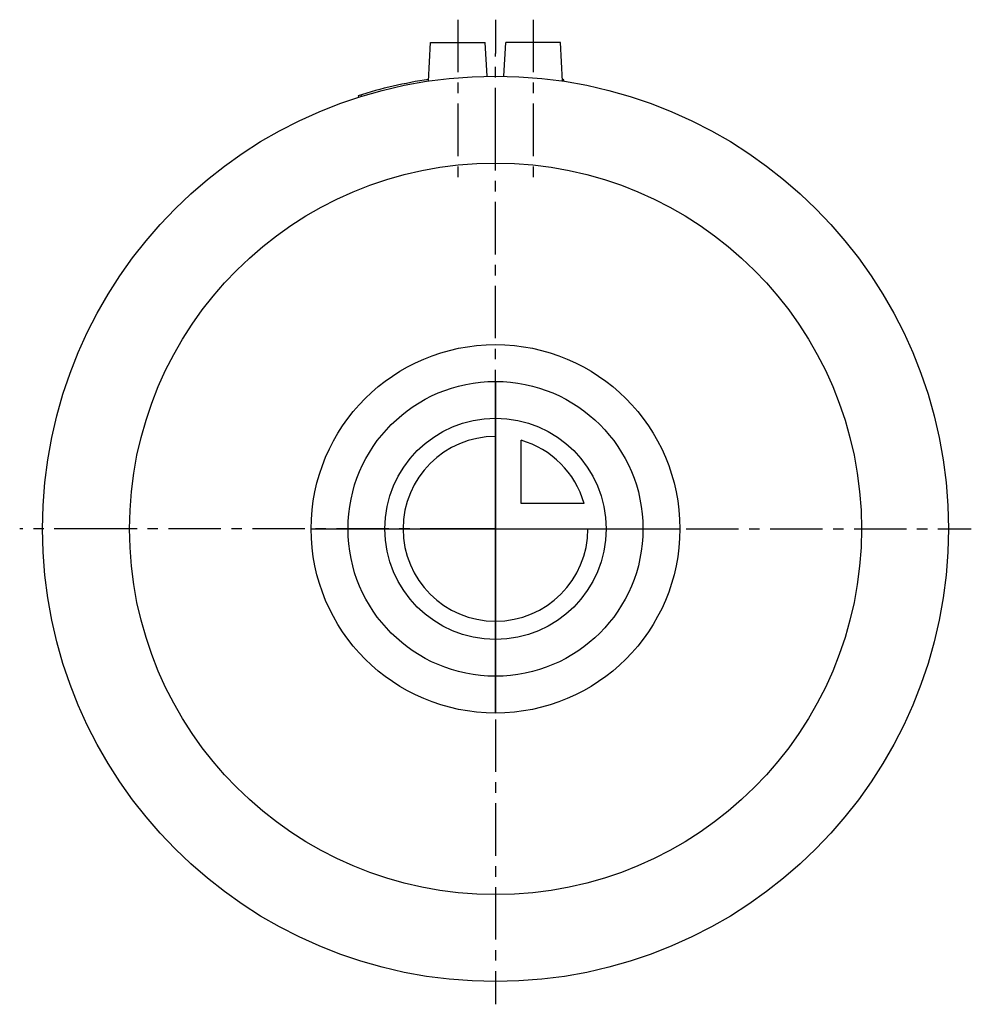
# Model space of a CAD drawing. Header units: millimetres. Extents: x 171 to 380, y 122 to 339.
import ezdxf

# ---------------------------------------------------------------- set-up
doc = ezdxf.new("R2010")
doc.units = ezdxf.units.MM
doc.header["$LTSCALE"] = 30.734
doc.linetypes.add('CENTER', pattern=[0.6, 0.375, -0.075, 0.075, -0.075])
doc.layers.get('0').update_dxf_attribs({"linetype": 'CONTINUOUS'})
doc.layers.add('DEFAULT_1', color=7, linetype='CENTER')
doc.layers.add('KONSTR_EL', color=7, linetype='CONTINUOUS')

msp = doc.modelspace()

# ---------------------------------------------------------------- linework, layer by layer
at = {"color": 7, "linetype": 'CONTINUOUS'}
for p, q in [((260.91, 325.15), (261.36, 333.64)), ((261.36, 333.64), (273.36, 333.64)), ((273.75, 326.22), (273.36, 333.64)), ((277.47, 326.22), (277.86, 333.64)), ((289.86, 333.64), (277.86, 333.64)), ((290.3, 325.15), (289.86, 333.64)), ((290.59, 325.1), (290.64, 325.45)), ((245.42, 321.92), (245.53, 321.58)), ((246.18, 321.79), (246.07, 322.12))]:
    msp.add_line(p, q, dxfattribs=at)
for radius in [99.5, 80.4]:
    msp.add_circle((275.61, 226.74), radius, dxfattribs=at)
for start, end in [(98.4529, 107.5957), (81.3388, 81.5477)]:
    msp.add_arc((275.61, 226.74), 99.85, start, end, dxfattribs=at)
at = {"layer": 'DEFAULT_1', "color": 2, "linetype": 'CENTER'}
for p, q in [((267.36, 338.64), (267.36, 302.14)), ((275.61, 338.64), (275.61, 331.24)), ((283.86, 338.64), (283.86, 302.14)), ((275.61, 312.14), (275.61, 331.24)), ((275.61, 231.74), (275.61, 312.14)), ((275.61, 226.74), (275.61, 231.74)), ((171.11, 226.74), (171.08, 226.74)), ((190.21, 226.74), (171.11, 226.74)), ((270.61, 226.74), (190.21, 226.74)), ((275.61, 226.74), (270.61, 226.74)), ((275.61, 226.74), (275.61, 221.74)), ((275.61, 226.74), (280.61, 226.74)), ((280.61, 226.74), (380.11, 226.74)), ((380.14, 226.74), (380.11, 226.74)), ((275.61, 221.74), (275.61, 122.24))]:
    msp.add_line(p, q, dxfattribs=at)
at = {"layer": 'KONSTR_EL', "color": 4, "linetype": 'CONTINUOUS'}
for p, q in [((275.61, 226.74), (275.61, 247.04)), ((281.21, 232.34), (281.21, 246.2)), ((295.07, 232.34), (281.21, 232.34)), ((275.61, 226.74), (295.91, 226.74))]:
    msp.add_line(p, q, dxfattribs=at)
for radius in [40.5, 32.4, 24.3]:
    msp.add_circle((275.61, 226.74), radius, dxfattribs=at)
for radius, start, end in [(20.3, 90, 360), (20.25, 16.054, 73.946)]:
    msp.add_arc((275.61, 226.74), radius, start, end, dxfattribs=at)
for points, start_tangent, end_tangent in [([(275.61, 226.74, 2.6), (275.61, 228.31, 2.75), (275.61, 229.89, 2.91), (275.61, 230.67, 2.99), (275.61, 231.46, 3.06), (275.61, 231.85, 3.1), (275.61, 232.25, 3.14), (275.61, 232.64, 3.18), (275.61, 232.84, 3.2), (275.61, 232.93, 3.21), (275.61, 233.03, 3.22), (275.61, 233.13, 3.25), (275.61, 233.22, 3.27), (275.61, 233.41, 3.33), (275.61, 233.79, 3.45), (275.61, 234.17, 3.56), (275.61, 234.55, 3.67), (275.61, 235.3, 3.9), (275.61, 236.06, 4.13), (275.61, 236.82, 4.36), (275.61, 237.57, 4.59), (275.61, 237.95, 4.7), (275.61, 238.33, 4.82), (275.61, 238.71, 4.93), (275.61, 238.9, 4.99), (275.61, 238.99, 5.02), (275.61, 239.09, 5.04), (275.61, 239.17, 5.09), (275.61, 239.26, 5.14), (275.61, 239.43, 5.23), (275.61, 239.78, 5.42), (275.61, 240.13, 5.6), (275.61, 240.48, 5.79), (275.61, 241.18, 6.16), (275.61, 241.88, 6.53), (275.61, 242.58, 6.9), (275.61, 243.27, 7.27), (275.61, 243.62, 7.46), (275.61, 243.97, 7.64), (275.61, 244.32, 7.83), (275.61, 244.49, 7.92), (275.61, 244.58, 7.97), (275.61, 244.67, 8.01), (275.61, 244.75, 8.08), (275.61, 244.82, 8.14), (275.61, 244.98, 8.27), (275.61, 245.29, 8.52), (275.61, 245.6, 8.78), (275.61, 245.91, 9.03), (275.61, 246.54, 9.54), (275.61, 247.16, 10.05), (275.61, 247.78, 10.56), (275.61, 248.4, 11.07), (275.61, 248.72, 11.33), (275.61, 249.03, 11.58), (275.61, 249.34, 11.83), (275.61, 249.49, 11.96), (275.61, 249.57, 12.03), (275.61, 249.65, 12.09), (275.61, 249.71, 12.17), (275.61, 249.77, 12.24), (275.61, 249.9, 12.4), (275.61, 250.15, 12.7), (275.61, 250.4, 13.01), (275.61, 250.65, 13.31), (275.61, 251.15, 13.92), (275.61, 251.66, 14.53), (275.61, 252.16, 15.14), (275.61, 252.66, 15.75), (275.61, 252.91, 16.06), (275.61, 253.16, 16.37), (275.61, 253.41, 16.67), (275.61, 253.54, 16.82), (275.61, 253.6, 16.9), (275.61, 253.66, 16.98), (275.61, 253.71, 17.06), (275.61, 253.76, 17.15), (275.61, 253.85, 17.32), (275.61, 254.04, 17.67), (275.61, 254.22, 18.02), (275.61, 254.41, 18.37), (275.61, 254.78, 19.07), (275.61, 255.16, 19.76), (275.61, 255.53, 20.46), (275.61, 255.9, 21.16), (275.61, 256.09, 21.5), (275.61, 256.28, 21.85), (275.61, 256.46, 22.2), (275.61, 256.56, 22.37), (275.61, 256.6, 22.46), (275.61, 256.65, 22.55), (275.61, 256.68, 22.64), (275.61, 256.71, 22.74), (275.61, 256.77, 22.93), (275.61, 256.88, 23.3), (275.61, 257, 23.68), (275.61, 257.11, 24.06), (275.61, 257.34, 24.82), (275.61, 257.58, 25.57), (275.61, 257.81, 26.33), (275.61, 258.04, 27.08), (275.61, 258.15, 27.46), (275.61, 258.27, 27.84), (275.61, 258.38, 28.22), (275.61, 258.44, 28.41), (275.61, 258.47, 28.5), (275.61, 258.5, 28.6), (275.61, 258.51, 28.7), (275.61, 258.52, 28.8), (275.61, 258.54, 29), (275.61, 258.58, 29.4), (275.61, 258.62, 29.8), (275.61, 258.66, 30.2), (275.61, 258.74, 31), (275.61, 258.82, 31.8), (275.61, 258.9, 32.6), (275.61, 258.98, 33.4), (275.61, 259.02, 33.8), (275.61, 259.06, 34.2), (275.61, 259.1, 34.6), (275.61, 259.12, 34.8), (275.61, 259.13, 34.9), (275.61, 259.14, 35), (275.61, 259.13, 35.1), (275.61, 259.12, 35.2), (275.61, 259.1, 35.39), (275.61, 259.06, 35.79), (275.61, 259.02, 36.18), (275.61, 258.98, 36.57), (275.61, 258.91, 37.36), (275.61, 258.83, 38.15), (275.61, 258.75, 38.93), (275.61, 258.68, 39.72), (275.61, 258.64, 40.11), (275.61, 258.6, 40.51), (275.61, 258.56, 40.9), (275.61, 258.54, 41.1), (275.61, 258.53, 41.19), (275.61, 258.52, 41.29), (275.61, 258.49, 41.39), (275.61, 258.46, 41.48), (275.61, 258.41, 41.67), (275.61, 258.29, 42.05), (275.61, 258.18, 42.43), (275.61, 258.06, 42.81), (275.61, 257.84, 43.56), (275.61, 257.61, 44.32), (275.61, 257.38, 45.08), (275.61, 257.15, 45.83), (275.61, 257.04, 46.21), (275.61, 256.92, 46.59), (275.61, 256.81, 46.97), (275.61, 256.75, 47.16), (275.61, 256.72, 47.25), (275.61, 256.69, 47.35), (275.61, 256.65, 47.43), (275.61, 256.6, 47.52), (275.61, 256.51, 47.7), (275.61, 256.32, 48.04), (275.61, 256.14, 48.39), (275.61, 255.95, 48.74), (275.61, 255.58, 49.44), (275.61, 255.21, 50.14), (275.61, 254.84, 50.84), (275.61, 254.47, 51.53), (275.61, 254.28, 51.88), (275.61, 254.1, 52.23), (275.61, 253.91, 52.58), (275.61, 253.82, 52.76), (275.61, 253.77, 52.84), (275.61, 253.73, 52.93), (275.61, 253.66, 53.01), (275.61, 253.6, 53.09), (275.61, 253.47, 53.24), (275.61, 253.22, 53.55), (275.61, 252.96, 53.86), (275.61, 252.71, 54.17), (275.61, 252.2, 54.8), (275.61, 251.69, 55.42), (275.61, 251.18, 56.04), (275.61, 250.67, 56.67), (275.61, 250.41, 56.98), (275.61, 250.16, 57.29), (275.61, 249.9, 57.6), (275.61, 249.78, 57.75), (275.61, 249.71, 57.83), (275.61, 249.65, 57.91), (275.61, 249.57, 57.97), (275.61, 249.5, 58.04), (275.61, 249.34, 58.16), (275.61, 249.04, 58.41), (275.61, 248.73, 58.66), (275.61, 248.43, 58.91), (275.61, 247.82, 59.42), (275.61, 247.21, 59.92), (275.61, 246.6, 60.42), (275.61, 245.98, 60.92), (275.61, 245.68, 61.17), (275.61, 245.37, 61.42), (275.61, 245.07, 61.67), (275.61, 244.92, 61.8), (275.61, 244.84, 61.86), (275.61, 244.76, 61.92), (275.61, 244.68, 61.97), (275.61, 244.59, 62.02), (275.61, 244.41, 62.11), (275.61, 244.07, 62.3), (275.61, 243.72, 62.48), (275.61, 243.37, 62.67), (275.61, 242.67, 63.04), (275.61, 241.98, 63.42), (275.61, 241.28, 63.79), (275.61, 240.58, 64.16), (275.61, 240.23, 64.35), (275.61, 239.89, 64.54), (275.61, 239.54, 64.73), (275.61, 239.36, 64.82), (275.61, 239.28, 64.87), (275.61, 239.19, 64.91), (275.61, 239.1, 64.94), (275.61, 239, 64.97), (275.61, 238.81, 65.03), (275.61, 238.43, 65.14), (275.61, 238.06, 65.26), (275.61, 237.68, 65.37), (275.61, 236.92, 65.61), (275.61, 236.17, 65.84), (275.61, 235.41, 66.07), (275.61, 234.65, 66.3), (275.61, 234.28, 66.41), (275.61, 233.9, 66.53), (275.61, 233.52, 66.65), (275.61, 233.33, 66.7), (275.61, 233.24, 66.73), (275.61, 233.14, 66.76), (275.61, 233.04, 66.77), (275.61, 232.94, 66.78), (275.61, 232.74, 66.8), (275.61, 232.34, 66.84), (275.61, 231.94, 66.88), (275.61, 231.54, 66.92), (275.61, 230.74, 67), (275.61, 229.94, 67.08), (275.61, 228.34, 67.24), (275.61, 226.74, 67.4)], (0, 100.691088, 9.872847), (0, -102.465611, 10.227423)), ([(235.11, 226.74, 35), (235.3, 226.74, 36.97), (235.4, 226.74, 37.95), (235.49, 226.74, 38.93), (235.59, 226.74, 39.92), (235.69, 226.74, 40.9), (235.73, 226.74, 41.39), (235.78, 226.74, 41.88), (235.83, 226.74, 42.37), (235.85, 226.74, 42.62), (235.87, 226.74, 42.74), (235.88, 226.74, 42.87), (235.91, 226.74, 42.98), (235.95, 226.74, 43.1), (236.02, 226.74, 43.34), (236.16, 226.74, 43.81), (236.31, 226.74, 44.29), (236.45, 226.74, 44.76), (236.74, 226.74, 45.7), (237.02, 226.74, 46.65), (237.31, 226.74, 47.6), (237.59, 226.74, 48.54), (237.73, 226.74, 49.01), (237.88, 226.74, 49.49), (238.02, 226.74, 49.96), (238.09, 226.74, 50.2), (238.13, 226.74, 50.32), (238.16, 226.74, 50.43), (238.22, 226.74, 50.54), (238.28, 226.74, 50.65), (238.4, 226.74, 50.87), (238.63, 226.74, 51.31), (238.86, 226.74, 51.74), (239.09, 226.74, 52.18), (239.55, 226.74, 53.05), (240.02, 226.74, 53.92), (240.48, 226.74, 54.8), (240.95, 226.74, 55.67), (241.18, 226.74, 56.1), (241.41, 226.74, 56.54), (241.64, 226.74, 56.98), (241.76, 226.74, 57.19), (241.82, 226.74, 57.3), (241.87, 226.74, 57.41), (241.95, 226.74, 57.51), (242.03, 226.74, 57.61), (242.19, 226.74, 57.8), (242.51, 226.74, 58.19), (242.83, 226.74, 58.58), (243.15, 226.74, 58.97), (243.78, 226.74, 59.75), (244.42, 226.74, 60.53), (245.06, 226.74, 61.3), (245.7, 226.74, 62.08), (246.01, 226.74, 62.47), (246.33, 226.74, 62.86), (246.65, 226.74, 63.25), (246.81, 226.74, 63.44), (246.89, 226.74, 63.54), (246.97, 226.74, 63.64), (247.06, 226.74, 63.72), (247.16, 226.74, 63.79), (247.35, 226.74, 63.95), (247.73, 226.74, 64.26), (248.11, 226.74, 64.58), (248.5, 226.74, 64.89), (249.26, 226.74, 65.52), (250.02, 226.74, 66.15), (250.79, 226.74, 66.77), (251.55, 226.74, 67.4), (251.93, 226.74, 67.71), (252.31, 226.74, 68.03), (252.7, 226.74, 68.34), (252.89, 226.74, 68.5), (252.98, 226.74, 68.58), (253.08, 226.74, 68.65), (253.19, 226.74, 68.71), (253.29, 226.74, 68.77), (253.51, 226.74, 68.89), (253.95, 226.74, 69.12), (254.38, 226.74, 69.36), (254.82, 226.74, 69.59), (255.69, 226.74, 70.06), (256.56, 226.74, 70.52), (257.43, 226.74, 70.99), (258.3, 226.74, 71.46), (258.74, 226.74, 71.69), (259.17, 226.74, 71.92), (259.61, 226.74, 72.16), (259.83, 226.74, 72.27), (259.93, 226.74, 72.33), (260.04, 226.74, 72.39), (260.16, 226.74, 72.43), (260.28, 226.74, 72.46), (260.52, 226.74, 72.53), (260.99, 226.74, 72.68), (261.46, 226.74, 72.82), (261.93, 226.74, 72.97), (262.88, 226.74, 73.26), (263.82, 226.74, 73.55), (264.77, 226.74, 73.83), (265.71, 226.74, 74.12), (266.18, 226.74, 74.27), (266.66, 226.74, 74.41), (267.13, 226.74, 74.56), (267.37, 226.74, 74.63), (267.48, 226.74, 74.66), (267.6, 226.74, 74.7), (267.73, 226.74, 74.71), (267.85, 226.74, 74.73), (268.1, 226.74, 74.75), (268.6, 226.74, 74.8), (269.1, 226.74, 74.85), (269.6, 226.74, 74.9), (270.6, 226.74, 75), (271.6, 226.74, 75.1), (272.61, 226.74, 75.2), (273.61, 226.74, 75.3), (274.11, 226.74, 75.35), (274.61, 226.74, 75.4), (275.11, 226.74, 75.45), (275.36, 226.74, 75.48), (275.48, 226.74, 75.49), (275.61, 226.74, 75.5), (275.73, 226.74, 75.49), (275.85, 226.74, 75.48), (276.1, 226.74, 75.45), (276.59, 226.74, 75.4), (277.08, 226.74, 75.36), (277.57, 226.74, 75.31), (278.56, 226.74, 75.21), (279.54, 226.74, 75.11), (280.52, 226.74, 75.02), (281.51, 226.74, 74.92), (282, 226.74, 74.87), (282.49, 226.74, 74.83), (282.98, 226.74, 74.78), (283.23, 226.74, 74.75), (283.35, 226.74, 74.74), (283.47, 226.74, 74.73), (283.59, 226.74, 74.69), (283.71, 226.74, 74.66), (283.95, 226.74, 74.59), (284.42, 226.74, 74.44), (284.89, 226.74, 74.3), (285.37, 226.74, 74.16), (286.31, 226.74, 73.87), (287.26, 226.74, 73.59), (288.2, 226.74, 73.3), (289.15, 226.74, 73.02), (289.62, 226.74, 72.87), (290.09, 226.74, 72.73), (290.57, 226.74, 72.59), (290.8, 226.74, 72.52), (290.92, 226.74, 72.48), (291.04, 226.74, 72.44), (291.15, 226.74, 72.39), (291.26, 226.74, 72.33), (291.48, 226.74, 72.21), (291.91, 226.74, 71.98), (292.35, 226.74, 71.75), (292.79, 226.74, 71.52), (293.66, 226.74, 71.05), (294.53, 226.74, 70.59), (295.4, 226.74, 70.12), (296.27, 226.74, 69.66), (296.71, 226.74, 69.43), (297.15, 226.74, 69.2), (297.58, 226.74, 68.97), (297.8, 226.74, 68.85), (297.91, 226.74, 68.79), (298.02, 226.74, 68.73), (298.12, 226.74, 68.65), (298.21, 226.74, 68.57), (298.41, 226.74, 68.41), (298.8, 226.74, 68.1), (299.19, 226.74, 67.78), (299.58, 226.74, 67.46), (300.35, 226.74, 66.82), (301.13, 226.74, 66.19), (301.91, 226.74, 65.55), (302.69, 226.74, 64.91), (303.08, 226.74, 64.59), (303.47, 226.74, 64.27), (303.86, 226.74, 63.96), (304.05, 226.74, 63.8), (304.15, 226.74, 63.72), (304.25, 226.74, 63.64), (304.32, 226.74, 63.54), (304.4, 226.74, 63.45), (304.56, 226.74, 63.26), (304.87, 226.74, 62.87), (305.19, 226.74, 62.49), (305.5, 226.74, 62.11), (306.13, 226.74, 61.35), (306.75, 226.74, 60.58), (307.38, 226.74, 59.82), (308.01, 226.74, 59.06), (308.32, 226.74, 58.68), (308.63, 226.74, 58.29), (308.95, 226.74, 57.91), (309.11, 226.74, 57.72), (309.18, 226.74, 57.63), (309.26, 226.74, 57.53), (309.32, 226.74, 57.42), (309.38, 226.74, 57.31), (309.5, 226.74, 57.09), (309.73, 226.74, 56.66), (309.96, 226.74, 56.22), (310.2, 226.74, 55.79), (310.66, 226.74, 54.92), (311.13, 226.74, 54.05), (311.6, 226.74, 53.18), (312.06, 226.74, 52.31), (312.3, 226.74, 51.87), (312.53, 226.74, 51.43), (312.76, 226.74, 51), (312.88, 226.74, 50.78), (312.94, 226.74, 50.67), (313, 226.74, 50.56), (313.03, 226.74, 50.45), (313.07, 226.74, 50.33), (313.14, 226.74, 50.09), (313.29, 226.74, 49.62), (313.43, 226.74, 49.15), (313.57, 226.74, 48.67), (313.86, 226.74, 47.73), (314.15, 226.74, 46.78), (314.44, 226.74, 45.84), (314.73, 226.74, 44.89), (314.87, 226.74, 44.42), (315.02, 226.74, 43.95), (315.16, 226.74, 43.48), (315.24, 226.74, 43.24), (315.27, 226.74, 43.12), (315.31, 226.74, 43.01), (315.32, 226.74, 42.88), (315.33, 226.74, 42.75), (315.36, 226.74, 42.5), (315.41, 226.74, 42), (315.46, 226.74, 41.5), (315.51, 226.74, 41), (315.61, 226.74, 40), (315.71, 226.74, 39), (315.81, 226.74, 38), (315.91, 226.74, 37), (316.11, 226.74, 35)], (12.341059, 0, 125.86386), (12.784279, 0, -128.082013)), ([(243.21, 226.74, 35), (243.36, 226.74, 36.57), (243.52, 226.74, 38.15), (243.59, 226.74, 38.93), (243.67, 226.74, 39.72), (243.71, 226.74, 40.11), (243.75, 226.74, 40.51), (243.79, 226.74, 40.9), (243.81, 226.74, 41.1), (243.81, 226.74, 41.19), (243.82, 226.74, 41.29), (243.85, 226.74, 41.39), (243.88, 226.74, 41.48), (243.94, 226.74, 41.67), (244.05, 226.74, 42.05), (244.17, 226.74, 42.43), (244.28, 226.74, 42.81), (244.51, 226.74, 43.56), (244.74, 226.74, 44.32), (244.97, 226.74, 45.08), (245.2, 226.74, 45.83), (245.31, 226.74, 46.21), (245.42, 226.74, 46.59), (245.54, 226.74, 46.97), (245.59, 226.74, 47.16), (245.62, 226.74, 47.25), (245.65, 226.74, 47.35), (245.7, 226.74, 47.43), (245.74, 226.74, 47.52), (245.84, 226.74, 47.7), (246.02, 226.74, 48.04), (246.21, 226.74, 48.39), (246.39, 226.74, 48.74), (246.77, 226.74, 49.44), (247.14, 226.74, 50.14), (247.51, 226.74, 50.84), (247.88, 226.74, 51.53), (248.06, 226.74, 51.88), (248.25, 226.74, 52.23), (248.44, 226.74, 52.58), (248.53, 226.74, 52.76), (248.57, 226.74, 52.84), (248.62, 226.74, 52.93), (248.68, 226.74, 53.01), (248.75, 226.74, 53.09), (248.88, 226.74, 53.24), (249.13, 226.74, 53.55), (249.38, 226.74, 53.86), (249.64, 226.74, 54.17), (250.15, 226.74, 54.8), (250.66, 226.74, 55.42), (251.17, 226.74, 56.04), (251.68, 226.74, 56.67), (251.93, 226.74, 56.98), (252.19, 226.74, 57.29), (252.44, 226.74, 57.6), (252.57, 226.74, 57.75), (252.63, 226.74, 57.83), (252.7, 226.74, 57.91), (252.77, 226.74, 57.97), (252.85, 226.74, 58.04), (253, 226.74, 58.16), (253.31, 226.74, 58.41), (253.61, 226.74, 58.66), (253.92, 226.74, 58.91), (254.53, 226.74, 59.42), (255.14, 226.74, 59.92), (255.75, 226.74, 60.42), (256.36, 226.74, 60.92), (256.67, 226.74, 61.17), (256.97, 226.74, 61.42), (257.28, 226.74, 61.67), (257.43, 226.74, 61.8), (257.51, 226.74, 61.86), (257.58, 226.74, 61.92), (257.67, 226.74, 61.97), (257.76, 226.74, 62.02), (257.93, 226.74, 62.11), (258.28, 226.74, 62.3), (258.63, 226.74, 62.48), (258.98, 226.74, 62.67), (259.67, 226.74, 63.04), (260.37, 226.74, 63.42), (261.07, 226.74, 63.79), (261.76, 226.74, 64.16), (262.11, 226.74, 64.35), (262.46, 226.74, 64.54), (262.81, 226.74, 64.73), (262.98, 226.74, 64.82), (263.07, 226.74, 64.87), (263.16, 226.74, 64.91), (263.25, 226.74, 64.94), (263.35, 226.74, 64.97), (263.53, 226.74, 65.03), (263.91, 226.74, 65.14), (264.29, 226.74, 65.26), (264.67, 226.74, 65.37), (265.42, 226.74, 65.61), (266.18, 226.74, 65.84), (266.94, 226.74, 66.07), (267.69, 226.74, 66.3), (268.07, 226.74, 66.41), (268.45, 226.74, 66.53), (268.83, 226.74, 66.65), (269.01, 226.74, 66.7), (269.11, 226.74, 66.73), (269.2, 226.74, 66.76), (269.3, 226.74, 66.77), (269.4, 226.74, 66.78), (269.6, 226.74, 66.8), (270, 226.74, 66.84), (270.4, 226.74, 66.88), (270.8, 226.74, 66.92), (271.6, 226.74, 67), (272.41, 226.74, 67.08), (273.21, 226.74, 67.16), (274.01, 226.74, 67.24), (274.41, 226.74, 67.28), (274.81, 226.74, 67.32), (275.21, 226.74, 67.36), (275.41, 226.74, 67.38), (275.51, 226.74, 67.39), (275.61, 226.74, 67.4), (275.71, 226.74, 67.39), (275.8, 226.74, 67.38), (276, 226.74, 67.36), (276.39, 226.74, 67.32), (276.79, 226.74, 67.28), (277.18, 226.74, 67.25), (277.97, 226.74, 67.17), (278.75, 226.74, 67.09), (279.54, 226.74, 67.01), (280.33, 226.74, 66.94), (280.72, 226.74, 66.9), (281.11, 226.74, 66.86), (281.51, 226.74, 66.82), (281.7, 226.74, 66.8), (281.8, 226.74, 66.79), (281.9, 226.74, 66.78), (282, 226.74, 66.75), (282.09, 226.74, 66.73), (282.28, 226.74, 66.67), (282.66, 226.74, 66.55), (283.04, 226.74, 66.44), (283.41, 226.74, 66.33), (284.17, 226.74, 66.1), (284.93, 226.74, 65.87), (285.68, 226.74, 65.64), (286.44, 226.74, 65.41), (286.82, 226.74, 65.3), (287.2, 226.74, 65.18), (287.58, 226.74, 65.07), (287.76, 226.74, 65.01), (287.86, 226.74, 64.98), (287.95, 226.74, 64.96), (288.04, 226.74, 64.91), (288.13, 226.74, 64.86), (288.3, 226.74, 64.77), (288.65, 226.74, 64.58), (289, 226.74, 64.4), (289.35, 226.74, 64.21), (290.05, 226.74, 63.84), (290.75, 226.74, 63.47), (291.44, 226.74, 63.1), (292.14, 226.74, 62.73), (292.49, 226.74, 62.54), (292.84, 226.74, 62.36), (293.19, 226.74, 62.17), (293.36, 226.74, 62.08), (293.45, 226.74, 62.03), (293.54, 226.74, 61.99), (293.61, 226.74, 61.92), (293.69, 226.74, 61.86), (293.85, 226.74, 61.73), (294.16, 226.74, 61.48), (294.47, 226.74, 61.22), (294.78, 226.74, 60.97), (295.4, 226.74, 60.46), (296.03, 226.74, 59.95), (296.65, 226.74, 59.44), (297.27, 226.74, 58.93), (297.58, 226.74, 58.67), (297.89, 226.74, 58.42), (298.21, 226.74, 58.17), (298.36, 226.74, 58.04), (298.44, 226.74, 57.97), (298.52, 226.74, 57.91), (298.58, 226.74, 57.83), (298.64, 226.74, 57.76), (298.77, 226.74, 57.6), (299.02, 226.74, 57.3), (299.27, 226.74, 56.99), (299.52, 226.74, 56.69), (300.02, 226.74, 56.08), (300.52, 226.74, 55.47), (301.03, 226.74, 54.86), (301.53, 226.74, 54.25), (301.78, 226.74, 53.94), (302.03, 226.74, 53.63), (302.28, 226.74, 53.33), (302.41, 226.74, 53.18), (302.47, 226.74, 53.1), (302.53, 226.74, 53.02), (302.58, 226.74, 52.94), (302.62, 226.74, 52.85), (302.72, 226.74, 52.68), (302.9, 226.74, 52.33), (303.09, 226.74, 51.98), (303.28, 226.74, 51.63), (303.65, 226.74, 50.93), (304.03, 226.74, 50.24), (304.4, 226.74, 49.54), (304.77, 226.74, 48.84), (304.96, 226.74, 48.5), (305.15, 226.74, 48.15), (305.33, 226.74, 47.8), (305.43, 226.74, 47.63), (305.47, 226.74, 47.54), (305.52, 226.74, 47.45), (305.55, 226.74, 47.36), (305.58, 226.74, 47.26), (305.63, 226.74, 47.07), (305.75, 226.74, 46.7), (305.87, 226.74, 46.32), (305.98, 226.74, 45.94), (306.21, 226.74, 45.18), (306.44, 226.74, 44.43), (306.67, 226.74, 43.67), (306.91, 226.74, 42.92), (307.02, 226.74, 42.54), (307.14, 226.74, 42.16), (307.25, 226.74, 41.78), (307.31, 226.74, 41.59), (307.34, 226.74, 41.5), (307.37, 226.74, 41.4), (307.38, 226.74, 41.3), (307.39, 226.74, 41.2), (307.41, 226.74, 41), (307.45, 226.74, 40.6), (307.49, 226.74, 40.2), (307.53, 226.74, 39.8), (307.61, 226.74, 39), (307.69, 226.74, 38.2), (307.85, 226.74, 36.6), (308.01, 226.74, 35)], (9.872847, 0, 100.691088), (10.227423, 0, -102.465611)), ([(275.61, 226.74, 67.4), (275.61, 225.17, 67.25), (275.61, 223.59, 67.09), (275.61, 222.81, 67.01), (275.61, 222.02, 66.94), (275.61, 221.63, 66.9), (275.61, 221.23, 66.86), (275.61, 220.84, 66.82), (275.61, 220.64, 66.8), (275.61, 220.54, 66.79), (275.61, 220.45, 66.78), (275.61, 220.35, 66.75), (275.61, 220.26, 66.73), (275.61, 220.07, 66.67), (275.61, 219.69, 66.55), (275.61, 219.31, 66.44), (275.61, 218.93, 66.33), (275.61, 218.18, 66.1), (275.61, 217.42, 65.87), (275.61, 216.66, 65.64), (275.61, 215.91, 65.41), (275.61, 215.53, 65.3), (275.61, 215.15, 65.18), (275.61, 214.77, 65.07), (275.61, 214.58, 65.01), (275.61, 214.49, 64.98), (275.61, 214.39, 64.96), (275.61, 214.3, 64.91), (275.61, 214.22, 64.86), (275.61, 214.04, 64.77), (275.61, 213.69, 64.58), (275.61, 213.35, 64.4), (275.61, 213, 64.21), (275.61, 212.3, 63.84), (275.61, 211.6, 63.47), (275.61, 210.9, 63.1), (275.61, 210.2, 62.73), (275.61, 209.86, 62.54), (275.61, 209.51, 62.36), (275.61, 209.16, 62.17), (275.61, 208.98, 62.08), (275.61, 208.9, 62.03), (275.61, 208.81, 61.99), (275.61, 208.73, 61.92), (275.61, 208.65, 61.86), (275.61, 208.5, 61.73), (275.61, 208.19, 61.48), (275.61, 207.88, 61.22), (275.61, 207.56, 60.97), (275.61, 206.94, 60.46), (275.61, 206.32, 59.95), (275.61, 205.7, 59.44), (275.61, 205.07, 58.93), (275.61, 204.76, 58.67), (275.61, 204.45, 58.42), (275.61, 204.14, 58.17), (275.61, 203.98, 58.04), (275.61, 203.91, 57.97), (275.61, 203.83, 57.91), (275.61, 203.77, 57.83), (275.61, 203.7, 57.76), (275.61, 203.58, 57.6), (275.61, 203.33, 57.3), (275.61, 203.08, 56.99), (275.61, 202.83, 56.69), (275.61, 202.32, 56.08), (275.61, 201.82, 55.47), (275.61, 201.32, 54.86), (275.61, 200.82, 54.25), (275.61, 200.57, 53.94), (275.61, 200.32, 53.63), (275.61, 200.07, 53.33), (275.61, 199.94, 53.18), (275.61, 199.88, 53.1), (275.61, 199.82, 53.02), (275.61, 199.77, 52.94), (275.61, 199.72, 52.85), (275.61, 199.63, 52.68), (275.61, 199.44, 52.33), (275.61, 199.25, 51.98), (275.61, 199.07, 51.63), (275.61, 198.69, 50.93), (275.61, 198.32, 50.24), (275.61, 197.95, 49.54), (275.61, 197.57, 48.84), (275.61, 197.39, 48.5), (275.61, 197.2, 48.15), (275.61, 197.01, 47.8), (275.61, 196.92, 47.63), (275.61, 196.87, 47.54), (275.61, 196.83, 47.45), (275.61, 196.8, 47.36), (275.61, 196.77, 47.26), (275.61, 196.71, 47.07), (275.61, 196.6, 46.7), (275.61, 196.48, 46.32), (275.61, 196.36, 45.94), (275.61, 196.13, 45.18), (275.61, 195.9, 44.43), (275.61, 195.67, 43.67), (275.61, 195.44, 42.92), (275.61, 195.32, 42.54), (275.61, 195.21, 42.16), (275.61, 195.09, 41.78), (275.61, 195.04, 41.59), (275.61, 195.01, 41.5), (275.61, 194.98, 41.4), (275.61, 194.97, 41.3), (275.61, 194.96, 41.2), (275.61, 194.94, 41), (275.61, 194.9, 40.6), (275.61, 194.86, 40.2), (275.61, 194.82, 39.8), (275.61, 194.74, 39), (275.61, 194.66, 38.2), (275.61, 194.58, 37.4), (275.61, 194.5, 36.6), (275.61, 194.46, 36.2), (275.61, 194.42, 35.8), (275.61, 194.38, 35.4), (275.61, 194.36, 35.2), (275.61, 194.35, 35.1), (275.61, 194.34, 35), (275.61, 194.35, 34.9), (275.61, 194.36, 34.8), (275.61, 194.38, 34.61), (275.61, 194.42, 34.21), (275.61, 194.45, 33.82), (275.61, 194.49, 33.43), (275.61, 194.57, 32.64), (275.61, 194.65, 31.85), (275.61, 194.72, 31.07), (275.61, 194.8, 30.28), (275.61, 194.84, 29.89), (275.61, 194.88, 29.49), (275.61, 194.92, 29.1), (275.61, 194.94, 28.9), (275.61, 194.95, 28.81), (275.61, 194.96, 28.71), (275.61, 194.98, 28.61), (275.61, 195.01, 28.52), (275.61, 195.07, 28.33), (275.61, 195.18, 27.95), (275.61, 195.3, 27.57), (275.61, 195.41, 27.19), (275.61, 195.64, 26.44), (275.61, 195.87, 25.68), (275.61, 196.1, 24.92), (275.61, 196.33, 24.17), (275.61, 196.44, 23.79), (275.61, 196.56, 23.41), (275.61, 196.67, 23.03), (275.61, 196.73, 22.84), (275.61, 196.76, 22.75), (275.61, 196.78, 22.65), (275.61, 196.83, 22.57), (275.61, 196.88, 22.48), (275.61, 196.97, 22.3), (275.61, 197.15, 21.96), (275.61, 197.34, 21.61), (275.61, 197.53, 21.26), (275.61, 197.9, 20.56), (275.61, 198.27, 19.86), (275.61, 198.64, 19.16), (275.61, 199.01, 18.47), (275.61, 199.2, 18.12), (275.61, 199.38, 17.77), (275.61, 199.57, 17.42), (275.61, 199.66, 17.24), (275.61, 199.71, 17.16), (275.61, 199.75, 17.07), (275.61, 199.82, 16.99), (275.61, 199.88, 16.91), (275.61, 200.01, 16.76), (275.61, 200.26, 16.45), (275.61, 200.52, 16.14), (275.61, 200.77, 15.83), (275.61, 201.28, 15.2), (275.61, 201.79, 14.58), (275.61, 202.3, 13.96), (275.61, 202.81, 13.33), (275.61, 203.06, 13.02), (275.61, 203.32, 12.71), (275.61, 203.57, 12.4), (275.61, 203.7, 12.25), (275.61, 203.76, 12.17), (275.61, 203.83, 12.09), (275.61, 203.91, 12.03), (275.61, 203.98, 11.96), (275.61, 204.13, 11.84), (275.61, 204.44, 11.59), (275.61, 204.74, 11.34), (275.61, 205.05, 11.09), (275.61, 205.66, 10.58), (275.61, 206.27, 10.08), (275.61, 206.88, 9.58), (275.61, 207.49, 9.08), (275.61, 207.8, 8.83), (275.61, 208.1, 8.58), (275.61, 208.41, 8.33), (275.61, 208.56, 8.2), (275.61, 208.64, 8.14), (275.61, 208.71, 8.08), (275.61, 208.8, 8.03), (275.61, 208.89, 7.98), (275.61, 209.06, 7.89), (275.61, 209.41, 7.7), (275.61, 209.76, 7.52), (275.61, 210.11, 7.33), (275.61, 210.8, 6.96), (275.61, 211.5, 6.58), (275.61, 212.2, 6.21), (275.61, 212.89, 5.84), (275.61, 213.24, 5.65), (275.61, 213.59, 5.46), (275.61, 213.94, 5.27), (275.61, 214.11, 5.18), (275.61, 214.2, 5.13), (275.61, 214.29, 5.09), (275.61, 214.38, 5.06), (275.61, 214.48, 5.03), (275.61, 214.67, 4.97), (275.61, 215.04, 4.86), (275.61, 215.42, 4.74), (275.61, 215.8, 4.63), (275.61, 216.56, 4.39), (275.61, 217.31, 4.16), (275.61, 218.07, 3.93), (275.61, 218.82, 3.7), (275.61, 219.2, 3.59), (275.61, 219.58, 3.47), (275.61, 219.96, 3.35), (275.61, 220.15, 3.3), (275.61, 220.24, 3.27), (275.61, 220.33, 3.24), (275.61, 220.43, 3.23), (275.61, 220.53, 3.22), (275.61, 220.74, 3.2), (275.61, 221.14, 3.16), (275.61, 221.54, 3.12), (275.61, 221.94, 3.08), (275.61, 222.74, 3), (275.61, 223.54, 2.92), (275.61, 225.14, 2.76), (275.61, 226.74, 2.6)], (0, -100.691088, -9.872847), (0, 102.465611, -10.227423)), ([(275.61, 226.74, 75.5), (275.61, 224.77, 75.31), (275.61, 223.79, 75.21), (275.61, 222.81, 75.11), (275.61, 221.82, 75.02), (275.61, 220.84, 74.92), (275.61, 220.35, 74.87), (275.61, 219.86, 74.83), (275.61, 219.36, 74.78), (275.61, 219.12, 74.75), (275.61, 219, 74.74), (275.61, 218.87, 74.73), (275.61, 218.75, 74.69), (275.61, 218.64, 74.66), (275.61, 218.4, 74.59), (275.61, 217.93, 74.44), (275.61, 217.45, 74.3), (275.61, 216.98, 74.16), (275.61, 216.03, 73.87), (275.61, 215.09, 73.59), (275.61, 214.14, 73.3), (275.61, 213.2, 73.02), (275.61, 212.72, 72.87), (275.61, 212.25, 72.73), (275.61, 211.78, 72.59), (275.61, 211.54, 72.52), (275.61, 211.42, 72.48), (275.61, 211.31, 72.44), (275.61, 211.2, 72.39), (275.61, 211.09, 72.33), (275.61, 210.87, 72.21), (275.61, 210.43, 71.98), (275.61, 210, 71.75), (275.61, 209.56, 71.52), (275.61, 208.69, 71.05), (275.61, 207.82, 70.59), (275.61, 206.94, 70.12), (275.61, 206.07, 69.66), (275.61, 205.64, 69.43), (275.61, 205.2, 69.2), (275.61, 204.76, 68.97), (275.61, 204.54, 68.85), (275.61, 204.44, 68.79), (275.61, 204.33, 68.73), (275.61, 204.23, 68.65), (275.61, 204.13, 68.57), (275.61, 203.94, 68.41), (275.61, 203.55, 68.1), (275.61, 203.16, 67.78), (275.61, 202.77, 67.46), (275.61, 201.99, 66.82), (275.61, 201.21, 66.19), (275.61, 200.44, 65.55), (275.61, 199.66, 64.91), (275.61, 199.27, 64.59), (275.61, 198.88, 64.27), (275.61, 198.49, 63.96), (275.61, 198.3, 63.8), (275.61, 198.2, 63.72), (275.61, 198.1, 63.64), (275.61, 198.02, 63.54), (275.61, 197.94, 63.45), (275.61, 197.79, 63.26), (275.61, 197.47, 62.87), (275.61, 197.16, 62.49), (275.61, 196.85, 62.11), (275.61, 196.22, 61.35), (275.61, 195.59, 60.58), (275.61, 194.97, 59.82), (275.61, 194.34, 59.06), (275.61, 194.02, 58.68), (275.61, 193.71, 58.29), (275.61, 193.4, 57.91), (275.61, 193.24, 57.72), (275.61, 193.16, 57.63), (275.61, 193.08, 57.53), (275.61, 193.03, 57.42), (275.61, 192.97, 57.31), (275.61, 192.85, 57.09), (275.61, 192.62, 56.66), (275.61, 192.38, 56.22), (275.61, 192.15, 55.79), (275.61, 191.68, 54.92), (275.61, 191.22, 54.05), (275.61, 190.75, 53.18), (275.61, 190.28, 52.31), (275.61, 190.05, 51.87), (275.61, 189.82, 51.43), (275.61, 189.58, 51), (275.61, 189.47, 50.78), (275.61, 189.41, 50.67), (275.61, 189.35, 50.56), (275.61, 189.31, 50.45), (275.61, 189.28, 50.33), (275.61, 189.2, 50.09), (275.61, 189.06, 49.62), (275.61, 188.92, 49.15), (275.61, 188.77, 48.67), (275.61, 188.48, 47.73), (275.61, 188.19, 46.78), (275.61, 187.9, 45.84), (275.61, 187.62, 44.89), (275.61, 187.47, 44.42), (275.61, 187.33, 43.95), (275.61, 187.18, 43.48), (275.61, 187.11, 43.24), (275.61, 187.07, 43.12), (275.61, 187.04, 43.01), (275.61, 187.03, 42.88), (275.61, 187.01, 42.75), (275.61, 186.99, 42.5), (275.61, 186.94, 42), (275.61, 186.89, 41.5), (275.61, 186.84, 41), (275.61, 186.74, 40), (275.61, 186.64, 39), (275.61, 186.54, 38), (275.61, 186.44, 37), (275.61, 186.39, 36.5), (275.61, 186.34, 36), (275.61, 186.29, 35.5), (275.61, 186.26, 35.25), (275.61, 186.25, 35.13), (275.61, 186.24, 35), (275.61, 186.25, 34.88), (275.61, 186.26, 34.75), (275.61, 186.29, 34.51), (275.61, 186.34, 34.02), (275.61, 186.38, 33.53), (275.61, 186.43, 33.03), (275.61, 186.53, 32.05), (275.61, 186.62, 31.07), (275.61, 186.72, 30.08), (275.61, 186.82, 29.1), (275.61, 186.87, 28.61), (275.61, 186.91, 28.12), (275.61, 186.96, 27.63), (275.61, 186.99, 27.38), (275.61, 187, 27.26), (275.61, 187.01, 27.13), (275.61, 187.05, 27.02), (275.61, 187.08, 26.9), (275.61, 187.15, 26.66), (275.61, 187.3, 26.19), (275.61, 187.44, 25.71), (275.61, 187.58, 25.24), (275.61, 187.87, 24.3), (275.61, 188.15, 23.35), (275.61, 188.44, 22.4), (275.61, 188.72, 21.46), (275.61, 188.87, 20.99), (275.61, 189.01, 20.51), (275.61, 189.15, 20.04), (275.61, 189.22, 19.8), (275.61, 189.26, 19.68), (275.61, 189.29, 19.57), (275.61, 189.35, 19.46), (275.61, 189.41, 19.35), (275.61, 189.53, 19.13), (275.61, 189.76, 18.69), (275.61, 189.99, 18.26), (275.61, 190.22, 17.82), (275.61, 190.69, 16.95), (275.61, 191.15, 16.08), (275.61, 191.61, 15.2), (275.61, 192.08, 14.33), (275.61, 192.31, 13.9), (275.61, 192.54, 13.46), (275.61, 192.77, 13.02), (275.61, 192.89, 12.81), (275.61, 192.95, 12.7), (275.61, 193.01, 12.59), (275.61, 193.09, 12.49), (275.61, 193.16, 12.39), (275.61, 193.32, 12.2), (275.61, 193.64, 11.81), (275.61, 193.96, 11.42), (275.61, 194.28, 11.03), (275.61, 194.92, 10.25), (275.61, 195.55, 9.47), (275.61, 196.19, 8.7), (275.61, 196.83, 7.92), (275.61, 197.15, 7.53), (275.61, 197.46, 7.14), (275.61, 197.78, 6.75), (275.61, 197.94, 6.56), (275.61, 198.02, 6.46), (275.61, 198.1, 6.36), (275.61, 198.2, 6.28), (275.61, 198.29, 6.21), (275.61, 198.48, 6.05), (275.61, 198.86, 5.74), (275.61, 199.25, 5.42), (275.61, 199.63, 5.11), (275.61, 200.39, 4.48), (275.61, 201.16, 3.85), (275.61, 201.92, 3.23), (275.61, 202.68, 2.6), (275.61, 203.06, 2.29), (275.61, 203.45, 1.97), (275.61, 203.83, 1.66), (275.61, 204.02, 1.5), (275.61, 204.11, 1.42), (275.61, 204.21, 1.35), (275.61, 204.32, 1.29), (275.61, 204.43, 1.23), (275.61, 204.64, 1.11), (275.61, 205.08, 0.88), (275.61, 205.52, 0.64), (275.61, 205.95, 0.41), (275.61, 206.82, -0.06), (275.61, 207.69, -0.52), (275.61, 208.56, -0.99), (275.61, 209.43, -1.46), (275.61, 209.87, -1.69), (275.61, 210.3, -1.92), (275.61, 210.74, -2.16), (275.61, 210.96, -2.27), (275.61, 211.07, -2.33), (275.61, 211.17, -2.39), (275.61, 211.29, -2.43), (275.61, 211.41, -2.46), (275.61, 211.65, -2.53), (275.61, 212.12, -2.68), (275.61, 212.59, -2.82), (275.61, 213.06, -2.97), (275.61, 214.01, -3.26), (275.61, 214.95, -3.55), (275.61, 215.9, -3.83), (275.61, 216.84, -4.12), (275.61, 217.32, -4.27), (275.61, 217.79, -4.41), (275.61, 218.26, -4.56), (275.61, 218.5, -4.63), (275.61, 218.62, -4.66), (275.61, 218.73, -4.7), (275.61, 218.86, -4.71), (275.61, 218.98, -4.73), (275.61, 219.23, -4.75), (275.61, 219.73, -4.8), (275.61, 220.23, -4.85), (275.61, 220.74, -4.9), (275.61, 221.74, -5), (275.61, 222.74, -5.1), (275.61, 223.74, -5.2), (275.61, 224.74, -5.3), (275.61, 226.74, -5.5)], (0, -125.86386, -12.341059), (0, 128.082013, -12.784279))]:
    msp.add_spline(points, degree=3, dxfattribs=dict(at, start_tangent=start_tangent, end_tangent=end_tangent))

doc.saveas('drawing.dxf')
